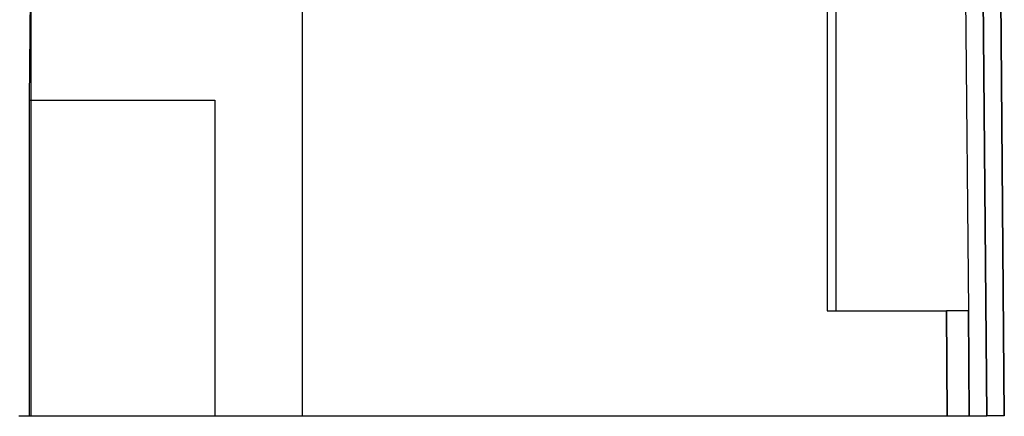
# Model space of a CAD drawing. Header units: millimetres. Extents: x -192 to 114, y -1608 to 324.
# Tile 7 of 9: x 2 to 114, y 192 to 237. Entities that reach past the tile are written whole.
import ezdxf

# ---------------------------------------------------------------- set-up
doc = ezdxf.new("R2010")
doc.units = ezdxf.units.MM
doc.layers.add('MAIN-1', color=7, linetype='Continuous')
doc.layers.add('MAIN-2', color=7, linetype='Continuous')

msp = doc.modelspace()

# ---------------------------------------------------------------- linework, layer by layer
at = {"layer": 'MAIN-1'}
for p, q in [((112.48, 191.92), (111.92, 256.52)), ((3.37, 227.92), (3.58, 252.12)), ((95.28, 249.68), (95.28, 203.92)), ((109.97, 250.1), (110.38, 203.92)), ((3.37, 227.92), (24.48, 227.92)), ((3.37, 191.92), (3.37, 227.92)), ((24.48, 227.92), (24.48, 191.92)), ((95.28, 203.92), (107.88, 203.92)), ((107.98, 191.92), (107.88, 203.92)), ((110.38, 203.92), (107.88, 203.92)), ((110.48, 191.9), (110.38, 203.92))]:
    msp.add_line(p, q, dxfattribs=at)
at = {"layer": 'MAIN-2'}
for p, q in [((111.92, 256.52), (112.48, 191.92)), ((114.48, 191.92), (113.92, 256.52)), ((113.92, 256.52), (114.48, 191.92)), ((3.55, 191.92), (3.55, 249.12)), ((34.48, 191.92), (34.48, 249.12)), ((94.27, 249.12), (94.27, 203.92)), ((94.27, 203.92), (95.28, 203.92)), ((94.27, 203.92), (94.27, 203.92)), ((95.28, 203.92), (95.28, 203.92)), ((107.88, 203.92), (107.98, 191.92)), ((110.38, 203.92), (110.48, 191.9)), ((110.38, 203.92), (110.48, 191.9)), ((110.38, 203.92), (110.38, 203.92)), ((110.38, 203.92), (110.38, 203.92)), ((2.13, 191.92), (112.48, 191.92)), ((24.48, 191.92), (24.48, 191.92)), ((34.48, 191.92), (34.48, 191.92)), ((110.48, 191.9), (110.48, 191.9)), ((110.48, 191.9), (110.48, 191.9)), ((110.48, 191.88), (110.48, 191.88)), ((114.48, 191.92), (112.48, 191.92)), ((114.48, 191.92), (114.48, 191.92))]:
    msp.add_line(p, q, dxfattribs=at)

doc.saveas('drawing.dxf')
